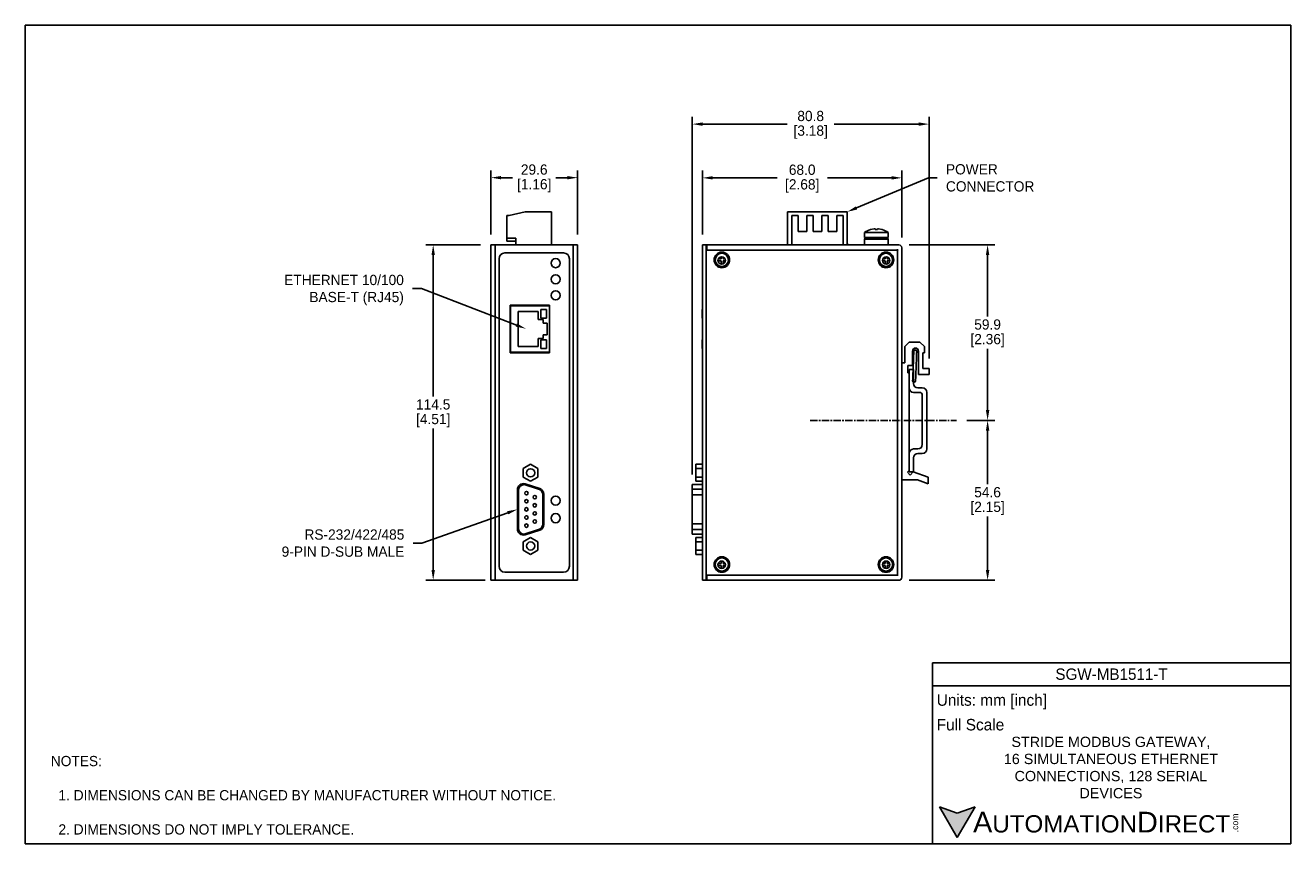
# Model space of a CAD drawing. Header units: inches. Extents: x 0 to 432, y 0 to 279.
import ezdxf
from ezdxf import colors
from ezdxf.entities.mleader import LeaderData, LeaderLine
from ezdxf.math import Vec2, Vec3

# ---------------------------------------------------------------- set-up
doc = ezdxf.new("R2010")
doc.units = ezdxf.units.IN
doc.header["$LTSCALE"] = 10
doc.header["$MEASUREMENT"] = 0
doc.linetypes.add('CENTER', pattern=[0.4, 0.25, -0.05, 0.05, -0.05])
for name, color, linetype in [('CENTER', 40, 'CENTER'), ('DIMENSIONS', 140, 'Continuous'), ('TEXT', 140, 'Continuous')]:
    doc.layers.add(name, color=color, linetype=linetype)
doc.styles.add('型式1', font='txt')
doc.dimstyles.get("Standard").update_dxf_attribs({"dimtxt": 3.5, "dimasz": 3.5, "dimexe": 2.5, "dimexo": 3.5, "dimgap": 1, "dimtad": 0, "dimtih": 1, "dimtoh": 1, "dimdec": 1, "dimzin": 0, "dimdsep": 46, "dimtxsty": 'Standard', "dimcen": 0, "dimadec": 0, "dimazin": 0, "dimtfac": 1, "dimtdec": 1, "dimtofl": 0, "dimtmove": 0, "dimatfit": 3, "dimfxl": 1, "dimtolj": 1, "dimtzin": 0, "dimarcsym": 0})

# ---------------------------------------------------------------- blocks, each defined once
blk = doc.blocks.new('*D12')
at = {"layer": 'DEFPOINTS', "color": 0, "transparency": 16777216}
for p in [(298.1, 204.45), (328.37, 204.45), (317.8, 144.53)]:
    blk.add_point(p, dxfattribs=at)
at = {"layer": 'DIMENSIONS', "color": 0, "lineweight": -2, "transparency": 16777216}
for p, q in [((301.6, 204.45), (330.87, 204.45)), ((328.37, 200.95), (328.37, 179.99)), ((328.37, 148.03), (328.37, 168.99)), ((321.3, 144.53), (330.87, 144.53))]:
    blk.add_line(p, q, dxfattribs=at)
at = {"layer": 'DIMENSIONS', "color": 0, "transparency": 16777216}
for points in [[(327.79, 200.95), (328.96, 200.95), (328.37, 204.45)], [(327.79, 148.03), (328.96, 148.03), (328.37, 144.53)]]:
    blk.add_solid(points, dxfattribs=at)
at = {"layer": 'DIMENSIONS', "color": 0, "transparency": 16777216, "char_height": 3.5, "attachment_point": 5}
for s, insert in [('\\A1;59.9', (328.37, 177.24)), ('\\A1;[2.36]', (328.37, 171.74))]:
    blk.add_mtext(s, dxfattribs=dict(at, insert=insert))
blk = doc.blocks.new('*D14')
at = {"layer": 'DEFPOINTS', "color": 0, "transparency": 16777216}
for p in [(231.1, 227.32), (231.1, 204.45), (299.1, 203.45)]:
    blk.add_point(p, dxfattribs=at)
at = {"layer": 'DIMENSIONS', "color": 0, "lineweight": -2, "transparency": 16777216}
for p, q in [((231.1, 207.95), (231.1, 229.82)), ((299.1, 206.95), (299.1, 229.82)), ((234.6, 227.32), (256.52, 227.32)), ((295.6, 227.32), (273.69, 227.32))]:
    blk.add_line(p, q, dxfattribs=at)
at = {"layer": 'DIMENSIONS', "color": 0, "transparency": 16777216}
for points in [[(234.6, 227.91), (234.6, 226.74), (231.1, 227.32)], [(295.6, 227.91), (295.6, 226.74), (299.1, 227.32)]]:
    blk.add_solid(points, dxfattribs=at)
at = {"layer": 'DIMENSIONS', "color": 0, "transparency": 16777216, "char_height": 3.5, "attachment_point": 5}
for s, insert in [('\\A1;68.0', (265.1, 230.07)), ('\\A1;[2.68]', (265.1, 224.57))]:
    blk.add_mtext(s, dxfattribs=dict(at, insert=insert))
blk = doc.blocks.new('*D15')
at = {"layer": 'DEFPOINTS', "color": 0, "transparency": 16777216}
for p in [(227.6, 245.67), (308.4, 162.2), (227.6, 122.6)]:
    blk.add_point(p, dxfattribs=at)
at = {"layer": 'DIMENSIONS', "color": 0, "lineweight": -2, "transparency": 16777216}
for p, q in [((227.6, 126.1), (227.6, 248.17)), ((308.4, 165.7), (308.4, 248.17)), ((231.1, 245.67), (260, 245.67)), ((304.9, 245.67), (276, 245.67))]:
    blk.add_line(p, q, dxfattribs=at)
at = {"layer": 'DIMENSIONS', "color": 0, "transparency": 16777216}
for points in [[(231.1, 246.25), (231.1, 245.09), (227.6, 245.67)], [(304.9, 246.25), (304.9, 245.09), (308.4, 245.67)]]:
    blk.add_solid(points, dxfattribs=at)
at = {"layer": 'DIMENSIONS', "color": 0, "transparency": 16777216, "char_height": 3.5, "attachment_point": 5}
for s, insert in [('\\A1;80.8', (268, 248.42)), ('\\A1;[3.18]', (268, 242.92))]:
    blk.add_mtext(s, dxfattribs=dict(at, insert=insert))
blk = doc.blocks.new('*D16')
at = {"layer": 'DEFPOINTS', "color": 0, "transparency": 16777216}
for p in [(158.87, 227.38), (158.87, 204.45), (188.45, 204.45)]:
    blk.add_point(p, dxfattribs=at)
at = {"layer": 'DIMENSIONS', "color": 0, "lineweight": -2, "transparency": 16777216}
for p, q in [((158.87, 207.95), (158.87, 229.88)), ((188.45, 207.95), (188.45, 229.88)), ((162.37, 227.38), (166.24, 227.38)), ((184.95, 227.38), (181.08, 227.38))]:
    blk.add_line(p, q, dxfattribs=at)
at = {"layer": 'DIMENSIONS', "color": 0, "transparency": 16777216}
for points in [[(162.37, 227.96), (162.37, 226.8), (158.87, 227.38)], [(184.95, 227.96), (184.95, 226.8), (188.45, 227.38)]]:
    blk.add_solid(points, dxfattribs=at)
at = {"layer": 'DIMENSIONS', "color": 0, "transparency": 16777216, "char_height": 3.5, "attachment_point": 5}
for s, insert in [('\\A1;29.6', (173.66, 230.13)), ('\\A1;[1.16]', (173.66, 224.63))]:
    blk.add_mtext(s, dxfattribs=dict(at, insert=insert))
blk = doc.blocks.new('*D17')
at = {"layer": 'DEFPOINTS', "color": 0, "transparency": 16777216}
for p in [(158.87, 204.45), (139.19, 89.95), (160.37, 89.95)]:
    blk.add_point(p, dxfattribs=at)
at = {"layer": 'DIMENSIONS', "color": 0, "lineweight": -2, "transparency": 16777216}
for p, q in [((155.37, 204.45), (136.69, 204.45)), ((139.19, 200.95), (139.19, 152.7)), ((139.19, 93.45), (139.19, 141.7)), ((156.87, 89.95), (136.69, 89.95))]:
    blk.add_line(p, q, dxfattribs=at)
at = {"layer": 'DIMENSIONS', "color": 0, "transparency": 16777216}
for points in [[(138.61, 200.95), (139.77, 200.95), (139.19, 204.45)], [(138.61, 93.45), (139.77, 93.45), (139.19, 89.95)]]:
    blk.add_solid(points, dxfattribs=at)
at = {"layer": 'DIMENSIONS', "color": 0, "transparency": 16777216, "char_height": 3.5, "attachment_point": 5}
for s, insert in [('\\A1;114.5', (139.19, 149.95)), ('\\A1;[4.51]', (139.19, 144.45))]:
    blk.add_mtext(s, dxfattribs=dict(at, insert=insert))
blk = doc.blocks.new('*D23')
at = {"layer": 'DEFPOINTS', "color": 0, "transparency": 16777216}
for p in [(317.8, 144.53), (328.37, 144.53), (298.1, 89.94)]:
    blk.add_point(p, dxfattribs=at)
at = {"layer": 'DIMENSIONS', "color": 0, "lineweight": -2, "transparency": 16777216}
for p, q in [((321.3, 144.53), (330.87, 144.53)), ((328.37, 141.03), (328.37, 122.73)), ((328.37, 93.44), (328.37, 111.73)), ((301.6, 89.94), (330.87, 89.94))]:
    blk.add_line(p, q, dxfattribs=at)
at = {"layer": 'DIMENSIONS', "color": 0, "transparency": 16777216}
for points in [[(327.79, 141.03), (328.96, 141.03), (328.37, 144.53)], [(327.79, 93.44), (328.96, 93.44), (328.37, 89.94)]]:
    blk.add_solid(points, dxfattribs=at)
at = {"layer": 'DIMENSIONS', "color": 0, "transparency": 16777216, "char_height": 3.5, "attachment_point": 5}
for s, insert in [('\\A1;54.6', (328.37, 119.98)), ('\\A1;[2.15]', (328.37, 114.48))]:
    blk.add_mtext(s, dxfattribs=dict(at, insert=insert))

msp = doc.modelspace()

# ---------------------------------------------------------------- hatches: boundary and pattern name
at = {"layer": 'TEXT'}
msp.add_hatch(color=256, dxfattribs=at).paths.add_polyline_path([(318.04, 2.09), (324.11, 12.59), (318.04, 10.39), (311.98, 12.59)])

# ---------------------------------------------------------------- linework, layer by layer
for p, q in [((164.27, 214.42), (164.27, 206.72)), ((165.07, 214.42), (164.27, 214.42)), ((170.57, 215.7), (165.07, 214.42)), ((179.57, 215.7), (170.57, 215.7)), ((179.57, 204.45), (179.57, 215.7)), ((260.14, 204.45), (260.14, 215.7)), ((260.14, 215.7), (280.44, 215.7)), ((263.71, 214.52), (261.54, 214.52)), ((261.54, 214.52), (261.54, 204.45)), ((263.71, 209.05), (263.71, 214.52)), ((268.82, 214.52), (266.65, 214.52)), ((266.65, 214.52), (266.65, 209.05)), ((268.82, 209.05), (268.82, 214.52)), ((273.93, 214.52), (271.76, 214.52)), ((271.76, 214.52), (271.76, 209.05)), ((273.93, 209.05), (273.93, 214.52)), ((279.04, 214.52), (276.87, 214.52)), ((276.87, 214.52), (276.87, 209.05)), ((279.04, 204.45), (279.04, 214.52)), ((280.44, 215.7), (280.44, 204.45)), ((266.65, 209.05), (263.71, 209.05)), ((271.76, 209.05), (268.82, 209.05)), ((276.87, 209.05), (273.93, 209.05)), ((286.4, 208.62), (286.4, 206.9)), ((290.4, 208.62), (286.4, 208.62)), ((288.39, 209.66), (289.66, 209.94)), ((289.96, 209.94), (289.96, 209.66)), ((289.96, 209.66), (290.84, 209.66)), ((294.4, 208.62), (290.4, 208.62)), ((290.84, 209.66), (290.84, 209.94)), ((291.14, 209.94), (292.41, 209.66)), ((292.41, 209.66), (292.42, 209.68)), ((294.4, 206.9), (294.4, 208.62)), ((158.87, 204.45), (158.87, 89.95)), ((158.87, 204.45), (160.37, 204.45)), ((160.37, 204.45), (160.37, 89.95)), ((186.97, 204.45), (160.37, 204.45)), ((164.27, 206.72), (167.37, 206.72)), ((164.27, 205.67), (164.27, 206.72)), ((164.27, 205.67), (167.37, 205.67)), ((167.37, 206.72), (167.37, 204.45)), ((186.97, 89.95), (186.97, 204.45)), ((186.97, 204.45), (188.45, 204.45)), ((188.45, 202.93), (188.45, 204.45)), ((231.1, 89.94), (231.1, 204.45)), ((231.1, 204.45), (232.6, 204.45)), ((232.3, 202.67), (232.3, 204.45)), ((298.1, 204.45), (232.6, 204.45)), ((232.6, 202.67), (232.6, 204.45)), ((280.64, 204.74), (280.44, 204.74)), ((280.64, 204.45), (280.64, 204.74)), ((290.4, 206.9), (286.4, 206.9)), ((286.4, 206.4), (286.4, 204.5)), ((286.4, 206.4), (294.4, 206.4)), ((286.4, 204.5), (286.41, 204.45)), ((294.4, 204.5), (286.4, 204.5)), ((288.4, 206.9), (288.4, 206.7)), ((294.4, 206.9), (290.4, 206.9)), ((292.4, 206.7), (292.4, 206.9)), ((294.4, 204.5), (294.4, 206.4)), ((294.4, 204.45), (294.4, 204.5)), ((299.1, 90.94), (299.1, 203.45)), ((161.67, 199.7), (161.67, 94.7)), ((183.67, 201.7), (163.67, 201.7)), ((185.67, 94.7), (185.67, 199.7)), ((188.42, 202.67), (188.47, 202.67)), ((188.47, 202.67), (188.47, 91.68)), ((232.3, 202.67), (232.3, 91.68)), ((297.58, 202.67), (232.3, 202.67)), ((237.42, 198.95), (236.38, 198.95)), ((236.48, 199.65), (237.42, 199.65)), ((237.42, 199.65), (237.42, 200.37)), ((237.42, 197.87), (237.42, 198.95)), ((238.12, 200.29), (238.12, 199.65)), ((238.12, 199.65), (238.79, 199.65)), ((238.12, 198.95), (238.12, 197.95)), ((238.89, 198.95), (238.12, 198.95)), ((293.42, 198.95), (292.51, 198.95)), ((292.62, 199.65), (293.42, 199.65)), ((293.42, 199.65), (293.42, 200.34)), ((293.42, 197.9), (293.42, 198.95)), ((294.12, 200.34), (294.12, 199.65)), ((294.12, 199.65), (294.92, 199.65)), ((294.12, 198.95), (294.12, 197.9)), ((295.03, 198.95), (294.12, 198.95)), ((297.61, 202.93), (297.58, 202.67)), ((297.58, 202.67), (297.83, 202.71)), ((297.58, 91.68), (297.58, 202.67)), ((178.87, 183.83), (165.47, 183.83)), ((165.47, 183.83), (165.47, 167.58)), ((165.52, 183.68), (178.87, 183.68)), ((165.52, 167.78), (165.52, 183.68)), ((175.02, 181.73), (168.22, 181.73)), ((168.22, 181.73), (168.22, 169.73)), ((175.02, 178.93), (175.02, 181.73)), ((177.87, 182.43), (175.87, 182.43)), ((175.87, 182.43), (175.87, 179.43)), ((177.87, 179.43), (177.87, 182.43)), ((178.87, 183.68), (178.87, 183.83)), ((178.87, 183.68), (178.87, 167.78)), ((231, 179.43), (231, 182.43)), ((231, 182.43), (231.1, 182.43)), ((176.77, 178.93), (175.02, 178.93)), ((175.87, 179.43), (177.87, 179.43)), ((176.77, 178.93), (176.77, 177.73)), ((176.77, 177.73), (178.07, 177.73)), ((178.07, 173.73), (178.07, 177.73)), ((231.1, 179.43), (231, 179.43)), ((176.77, 173.73), (176.77, 172.53)), ((178.07, 173.73), (176.77, 173.73)), ((168.22, 169.73), (175.02, 169.73)), ((175.02, 169.73), (175.02, 172.53)), ((175.02, 172.53), (176.77, 172.53)), ((175.87, 172.03), (177.87, 172.03)), ((175.87, 169.03), (175.87, 172.03)), ((177.87, 169.03), (175.87, 169.03)), ((177.87, 172.03), (177.87, 169.03)), ((231, 172.03), (231.1, 172.03)), ((231, 172.03), (231, 169.03)), ((231, 169.03), (231.1, 169.03)), ((300.1, 169.7), (301.6, 171.2)), ((300.1, 164.2), (300.1, 169.7)), ((301.6, 171.2), (305.3, 171.2)), ((305.3, 171.2), (306.8, 169.7)), ((306.8, 169.7), (306.8, 167.6)), ((165.47, 167.58), (178.87, 167.58)), ((178.87, 167.78), (165.52, 167.78)), ((178.87, 167.58), (178.87, 167.78)), ((300.1, 164.2), (299.1, 164.2)), ((302.8, 168.2), (302.8, 163.2)), ((303.14, 167.08), (303.1, 166.08)), ((303.1, 166.08), (303.1, 166.08)), ((303.18, 168.07), (303.18, 168.06)), ((303.18, 168.04), (303.18, 168.04)), ((304.18, 168.05), (304.18, 168.07)), ((304.18, 168.03), (304.18, 168.04)), ((304.18, 168.01), (304.18, 168.03)), ((304.8, 160.2), (304.8, 168.2)), ((306.3, 167.6), (306.8, 167.6)), ((306.3, 167.6), (306.3, 162.2)), ((301.1, 163.2), (302.8, 163.2)), ((301.1, 163.2), (301.1, 160.7)), ((301.6, 160.7), (301.1, 160.7)), ((301.6, 155.59), (301.6, 161.92)), ((301.6, 161.92), (303.1, 161.92)), ((301.6, 160.7), (301.6, 127.42)), ((303.03, 164.07), (303.03, 164.03)), ((303.1, 157.09), (303.1, 161.92)), ((308.4, 160.2), (304.8, 160.2)), ((306.3, 162.2), (308.4, 162.2)), ((308.4, 162.2), (308.4, 160.2)), ((302.8, 158.1), (302.81, 158.14)), ((302.8, 158.08), (302.8, 158.1)), ((302.8, 158.08), (302.8, 158.04)), ((304.6, 155.59), (306.1, 155.59)), ((303.1, 154.09), (305.1, 154.09)), ((306.1, 153.09), (306.1, 136.25)), ((307.6, 154.09), (307.6, 134.75)), ((303.1, 134.75), (304.6, 134.75)), ((301.6, 126.92), (301.6, 133.25)), ((303.1, 126.92), (303.1, 131.75)), ((304.6, 133.25), (306.1, 133.25)), ((169.91, 128.09), (172.42, 129.54)), ((169.91, 125.19), (169.91, 128.09)), ((172.42, 129.54), (174.93, 128.09)), ((174.93, 128.09), (174.93, 125.19)), ((231.1, 129.54), (228.8, 129.54)), ((228.8, 129.54), (228.8, 128.09)), ((231.1, 128.09), (228.8, 128.09)), ((228.8, 128.09), (228.8, 125.19)), ((300.99, 126.8), (301.6, 127.42)), ((301.93, 125.85), (300.99, 126.8)), ((303.1, 126.92), (301.6, 126.92)), ((303, 126.92), (301.93, 125.85)), ((303, 126.92), (308.1, 125.12)), ((167.92, 120.92), (167.92, 107.37)), ((172.42, 123.74), (169.91, 125.19)), ((170.27, 122.6), (175.17, 121.05)), ((175.52, 121.25), (170.52, 122.83)), ((174.93, 125.19), (172.42, 123.74)), ((227.6, 122.6), (231.1, 122.6)), ((227.6, 122.6), (227.6, 121.05)), ((227.6, 121.05), (227.6, 119.14)), ((227.6, 121.05), (231.1, 121.05)), ((228.8, 125.19), (231.1, 125.19)), ((228.8, 125.19), (228.8, 123.74)), ((231.1, 123.74), (228.8, 123.74)), ((299.1, 124.2), (304.41, 124.2)), ((308.1, 122.9), (304.41, 124.2)), ((308.1, 125.12), (308.1, 122.9)), ((168.27, 107.68), (168.27, 120.6)), ((176.57, 119.14), (176.57, 109.15)), ((176.92, 108.94), (176.92, 119.34)), ((227.6, 119.14), (227.6, 109.15)), ((227.6, 119.14), (231.1, 119.14)), ((227.6, 109.15), (227.6, 107.24)), ((231.1, 109.15), (227.6, 109.15)), ((169.91, 103.1), (172.42, 104.55)), ((175.17, 107.24), (170.27, 105.68)), ((170.52, 105.46), (175.52, 107.04)), ((172.42, 104.55), (174.93, 103.1)), ((227.6, 107.24), (227.6, 105.68)), ((231.1, 107.24), (227.6, 107.24)), ((231.1, 105.68), (227.6, 105.68)), ((231.1, 104.55), (228.8, 104.55)), ((228.8, 104.55), (228.8, 103.1)), ((169.91, 100.2), (169.91, 103.1)), ((172.42, 98.75), (169.91, 100.2)), ((174.93, 100.2), (172.42, 98.75)), ((174.93, 103.1), (174.93, 100.2)), ((231.1, 103.1), (228.8, 103.1)), ((228.8, 103.1), (228.8, 100.2)), ((228.8, 100.2), (231.1, 100.2)), ((228.8, 100.2), (228.8, 98.75)), ((231.1, 98.75), (228.8, 98.75)), ((236.44, 95.65), (237.42, 95.65)), ((237.42, 95.65), (237.42, 96.48)), ((238.12, 96.4), (238.12, 95.65)), ((238.12, 95.65), (238.83, 95.65)), ((292.57, 95.65), (293.42, 95.65)), ((293.42, 95.65), (293.42, 96.45)), ((294.12, 96.45), (294.12, 95.65)), ((294.12, 95.65), (294.97, 95.65)), ((163.67, 92.7), (183.67, 92.7)), ((188.42, 91.68), (188.47, 91.68)), ((188.45, 89.95), (188.45, 91.42)), ((232.3, 91.68), (297.58, 91.68)), ((232.3, 89.94), (232.3, 91.68)), ((232.6, 89.94), (232.6, 91.68)), ((237.42, 94.95), (236.4, 94.95)), ((237.42, 93.98), (237.42, 94.95)), ((238.12, 94.95), (238.12, 94.06)), ((238.87, 94.95), (238.12, 94.95)), ((293.42, 94.95), (292.53, 94.95)), ((293.42, 94.01), (293.42, 94.95)), ((294.12, 94.95), (294.12, 94.01)), ((295.01, 94.95), (294.12, 94.95)), ((297.83, 91.64), (297.58, 91.68)), ((297.58, 91.68), (297.61, 91.42)), ((188.45, 89.95), (158.87, 89.95)), ((232.6, 89.94), (231.1, 89.94)), ((232.6, 89.94), (298.1, 89.94))]:
    msp.add_line(p, q)
at = {"flags": 128}
for points in [[(188.47, 202.67), (188.44, 202.97), (188.42, 203.07)], [(303.18, 168.09), (303.18, 168.04), (303.17, 167.87), (303.16, 167.6), (303.15, 167.23), (303.13, 166.76), (303.11, 166.22), (303.08, 165.6), (303.06, 164.93), (303.03, 164.22), (303, 163.48), (302.98, 162.73), (302.95, 161.99), (302.92, 161.28), (302.9, 160.61), (302.87, 159.99), (302.85, 159.44), (302.84, 158.98), (302.82, 158.6), (302.81, 158.33), (302.8, 158.16), (302.8, 158.1)], [(303.18, 168.05), (303.18, 167.99), (303.17, 167.82), (303.16, 167.55), (303.15, 167.17), (303.13, 166.7), (303.11, 166.16), (303.08, 165.54), (303.06, 164.87), (303.03, 164.15), (303, 163.41), (302.98, 162.67), (302.95, 161.93), (302.92, 161.22), (302.9, 160.55), (302.87, 159.93), (302.85, 159.39), (302.84, 158.92), (302.82, 158.55), (302.81, 158.28), (302.8, 158.11), (302.8, 158.05)], [(303.18, 168.07), (303.18, 168.01), (303.17, 167.84), (303.16, 167.56), (303.15, 167.2), (303.13, 166.78), (303.11, 166.31), (303.09, 165.83), (303.08, 165.36), (303.06, 164.93), (303.05, 164.57), (303.04, 164.3), (303.03, 164.13), (303.03, 164.07)], [(303.1, 166.08), (303.09, 165.69), (303.07, 165.31), (303.06, 164.96), (303.05, 164.66), (303.04, 164.41), (303.03, 164.23), (303.03, 164.11), (303.03, 164.07)], [(303.14, 167.08), (303.14, 167.08), (303.14, 167.08)], [(303.8, 158.02), (303.8, 158.07), (303.81, 158.24), (303.82, 158.51), (303.83, 158.88), (303.85, 159.35), (303.87, 159.89), (303.9, 160.51), (303.92, 161.18), (303.95, 161.89), (303.98, 162.63), (304, 163.38), (304.03, 164.11), (304.06, 164.83), (304.08, 165.5), (304.11, 166.12), (304.13, 166.67), (304.14, 167.13), (304.16, 167.51), (304.17, 167.78), (304.18, 167.95), (304.18, 168.01)], [(188.42, 91.28), (188.44, 91.38), (188.47, 91.68)]]:
    msp.add_lwpolyline(points, dxfattribs=at)
for centre, radius in [((180.97, 198.2), 1.55), ((237.7, 199.3), 2.65), ((237.7, 199.3), 2.25), ((237.63, 199.12), 1.27), ((293.7, 199.3), 2.65), ((293.7, 199.3), 2.25), ((293.77, 199.12), 1.27), ((180.97, 192.7), 1.55), ((180.97, 187.2), 1.55), ((172.42, 126.63), 1.4), ((171, 119.68), 0.595), ((171, 116.91), 0.595), ((173.84, 118.3), 0.595), ((180.97, 117.14), 1.55), ((171, 114.14), 0.595), ((173.84, 115.53), 0.595), ((173.84, 112.76), 0.595), ((180.97, 111.14), 1.55), ((171, 111.37), 0.595), ((171, 108.6), 0.595), ((173.84, 109.99), 0.595), ((172.42, 101.64), 1.4), ((237.7, 95.3), 2.65), ((237.7, 95.3), 2.25), ((237.63, 95.23), 1.27), ((293.7, 95.3), 2.65), ((293.7, 95.3), 2.25), ((293.77, 95.23), 1.27)]:
    msp.add_circle(centre, radius)
for centre, radius, start, end in [((290.4, 203.5), 6.5, 108.0582, 127.9799), ((290.4, 203.5), 6.5, 52.0201, 71.9425), ((286.7, 206.4), 0.3, 90, 180), ((294.1, 206.4), 0.3, 0, 90), ((298.1, 203.45), 1, 0, 90), ((163.67, 199.7), 2, 90, 180), ((183.67, 199.7), 2, 0, 90), ((303.8, 168.2), 1, 0, 180), ((303.68, 168.07), 0.5, 8.4366, 174.7481), ((303.68, 168.07), 0.5, 87.848, 179.999), ((303.68, 168.05), 0.5, 87.8473, 177.8474), ((303.68, 168.04), 0.5, 87.8491, 179.9984), ((303.68, 168.03), 0.5, 87.8473, 177.8474), ((303.68, 168.07), 0.5, 0, 87.8481), ((303.68, 168.05), 0.5, 0.0004, 87.8477), ((303.68, 168.04), 0.5, 0.0004, 87.8473), ((303.68, 168.03), 0.5, 0.0004, 87.8477), ((303.1, 155.59), 1.5, 180, 270), ((303.3, 158.04), 0.5, 177.8474, 357.8474), ((304.6, 157.09), 1.5, 180, 270), ((306.1, 154.09), 1.5, 0, 90), ((305.1, 153.09), 1, 0, 90), ((303.1, 133.25), 1.5, 90, 180), ((304.6, 136.25), 1.5, 270, 0), ((306.1, 134.75), 1.5, 270, 0), ((304.6, 131.75), 1.5, 90, 180), ((169.92, 120.92), 2, 72.5, 180), ((170.27, 120.6), 2, 90, 180), ((174.57, 119.14), 2, 0, 72.3874), ((174.92, 119.34), 2, 0, 72.5), ((174.57, 109.15), 2, 287.6126, 0), ((174.92, 108.94), 2, 287.5, 0), ((169.92, 107.37), 2, 180, 287.5), ((170.27, 107.68), 2, 180, 270), ((163.67, 94.7), 2, 180, 270), ((183.67, 94.7), 2, 270, 0), ((298.1, 90.94), 1, 270, 0)]:
    msp.add_arc(centre, radius, start, end)
for points, knots in [([(288.39, 209.66), (288.39, 209.67), (288.38, 209.68), (288.39, 209.68), (288.39, 209.68)], [0, 0, 0, 0, 0.996045, 1, 1, 1, 1]), ([(289.66, 209.94), (289.7, 209.94), (289.76, 209.95), (289.85, 209.96), (289.92, 209.95), (289.96, 209.95), (289.96, 209.94), (289.96, 209.94)], [0, 0, 0, 0, 0.213614, 0.427297, 0.639459, 0.85096, 1, 1, 1, 1]), ([(290.84, 209.94), (290.85, 209.94), (290.85, 209.95), (290.9, 209.96), (290.98, 209.95), (291.06, 209.95), (291.12, 209.94), (291.14, 209.94)], [0, 0, 0, 0, 0.213612, 0.427297, 0.639458, 0.85096, 1, 1, 1, 1]), ([(286.7, 206.7), (286.71, 206.7), (286.74, 206.7), (286.95, 206.7), (287.28, 206.7), (287.76, 206.7), (288.26, 206.7), (288.69, 206.7), (289.13, 206.7), (289.7, 206.7), (290.39, 206.7), (291.09, 206.7), (291.78, 206.7), (292.44, 206.7), (293.03, 206.7), (293.43, 206.7), (293.69, 206.7), (293.89, 206.7), (294.06, 206.7), (294.09, 206.7), (294.1, 206.7)], [0, 0, 0, 0, 0.059992, 0.120006, 0.184302, 0.249959, 0.315615, 0.347781, 0.379994, 0.439974, 0.5, 0.55998, 0.620006, 0.684302, 0.749958, 0.815615, 0.847781, 0.879994, 0.939985, 1, 1, 1, 1])]:
    msp.add_open_spline(points, degree=3, knots=knots)
at = {"layer": 'CENTER'}
msp.add_line((267.8, 144.53), (317.8, 144.53), dxfattribs=at)
at = {"layer": 'DEFPOINTS'}
msp.add_lwpolyline([(431.8, 0), (0, 0), (0, 279.4), (431.8, 279.4)], close=True, dxfattribs=at)
at = {"layer": 'TEXT'}
for p, q in [((309.54, 61.78), (431.8, 61.78)), ((309.54, 0), (309.54, 61.78)), ((431.8, 61.78), (431.8, 0)), ((309.54, 53.92), (431.8, 53.92)), ((318.04, 2.09), (311.98, 12.59)), ((311.98, 12.59), (318.04, 10.39)), ((318.04, 2.09), (324.11, 12.59)), ((324.11, 12.59), (318.04, 10.39)), ((431.8, 0), (309.54, 0))]:
    msp.add_line(p, q, dxfattribs=at)

# ---------------------------------------------------------------- texts
at = {"layer": 'DIMENSIONS', "char_height": 3.5}
for insert, attachment_point in [((98.61, 112.42), 6), ((130.2, 112.22), 4)]:
    msp.add_mtext('\\A1;', dxfattribs=dict(at, insert=insert, attachment_point=attachment_point))
at = {"layer": 'TEXT', "style": '型式1'}
for s, insert, char_height, width, attachment_point in [('{\\fAR MingtiM BIG-5|b0|i0|c136|p49;\\H1.1078x;SGW-MB1511-T}', (370.67, 57.85), 3.5, 122.2564, 5), ('{\\fArial|b0|i0|c0|p34;     \\H1.2x;A\\H0.8333x;UTOMATION\\H1.2x;D\\H0.8333x;IRECT}', (311.98, 7.33), 5.8906, 99.9641, 4)]:
    msp.add_mtext(s, dxfattribs=dict(at, insert=insert, char_height=char_height, width=width, attachment_point=attachment_point))
at = {"layer": 'TEXT'}
for s, insert, char_height, width, attachment_point in [(' Units: mm [inch]', (309.54, 48.46), 3.9271, 141.0618, 4), (' Full Scale', (309.54, 40.61), 3.9271, 140.6787, 4), ('{\\fArial|b0|i0|c0|p34;STRIDE MODBUS GATEWAY, 16 SIMULTANEOUS ETHERNET CONNECTIONS, 128 SERIAL DEVICES}', (370.46, 25.99), 3.5, 73.4358, 5)]:
    msp.add_mtext(s, dxfattribs=dict(at, insert=insert, char_height=char_height, width=width, attachment_point=attachment_point))
at = {"layer": 'TEXT', "insert": (8.71, 29.97), "char_height": 3.5, "attachment_point": 1}
msp.add_mtext_dynamic_manual_height_columns('NOTES:\\P\\P  1. DIMENSIONS CAN BE CHANGED BY MANUFACTURER WITHOUT NOTICE.\\P  \\P  2. DIMENSIONS DO NOT IMPLY TOLERANCE.', width=279.7696, gutter_width=17.5, heights=[0], dxfattribs=at)
at = {"layer": 'TEXT', "insert": (411.76, 3.89), "char_height": 2.1206, "width": 6.2841, "attachment_point": 1, "rotation": 90, "style": '型式1'}
msp.add_mtext('{\\fArial|b0|i0|c0|p34;.com}', dxfattribs=at)

# ---------------------------------------------------------------- dimensions: what is measured, and where the dimension line sits
at = {"layer": 'DIMENSIONS'}
for base, p1, p2, picture, middle in [((227.6, 245.67), (308.4, 162.2), (227.6, 122.6), '*D15', (268, 245.67)), ((158.87, 227.38), (188.45, 204.45), (158.87, 204.45), '*D16', (173.66, 227.38)), ((231.1, 227.32), (299.1, 203.45), (231.1, 204.45), '*D14', (265.1, 227.32))]:
    dim = msp.add_linear_dim(base=base, p1=p1, p2=p2, dimstyle='Standard', override={"dimpost": '\\X'}, dxfattribs=at)
    dim.commit()
    dim.dimension.update_dxf_attribs({"geometry": picture, "text_midpoint": middle})
for base, p1, p2, picture, middle in [((139.19, 89.95), (158.87, 204.45), (160.37, 89.95), '*D17', (139.19, 147.2)), ((328.37, 204.45), (317.8, 144.53), (298.1, 204.45), '*D12', (328.37, 174.49)), ((328.37, 144.53), (298.1, 89.94), (317.8, 144.53), '*D23', (328.37, 117.23))]:
    dim = msp.add_linear_dim(base=base, p1=p1, p2=p2, angle=90, dimstyle='Standard', override={"dimpost": '\\X'}, dxfattribs=at)
    dim.commit()
    dim.dimension.update_dxf_attribs({"geometry": picture, "text_midpoint": middle})

# ---------------------------------------------------------------- leaders
ml = msp.add_multileader_mtext('Standard', dxfattribs=at)
ml.set_content('POWER\\PCONNECTOR', color=256)
ml.set_leader_properties()
ml.build(insert=Vec2(0, 0))
ml.multileader.update_dxf_attribs({"text_left_attachment_type": 2, "text_right_attachment_type": 6, "dogleg_length": 3, "arrow_head_size": 3.5})
ctx = ml.context
ctx.base_point, ctx.char_height, ctx.arrow_head_size, ctx.landing_gap_size, ctx.plane_origin = Vec3(311.16, 227.33), 3.5, 3.5, 3, Vec3(280.44, 215.7)
ctx.left_attachment, ctx.right_attachment = 2, 6
notes = []
notes.append((ctx, [(0, (1, 1, 0), (308.16, 227.33), (1, 0), 3, [(0, [(280.44, 215.7)], 0, [])])]))
ctx.mtext.insert, ctx.mtext.flow_direction = Vec3(314.16, 231.99), 5
at = {"layer": 'TEXT'}
ml = msp.add_multileader_mtext('Standard', dxfattribs=at)
ml.set_content('\\A1;ETHERNET 10/100\\PBASE-T (RJ45)', color=256)
ml.set_leader_properties()
ml.build(insert=Vec2(0, 0))
ml.multileader.update_dxf_attribs({"text_left_attachment_type": 2, "text_right_attachment_type": 2, "dogleg_length": 3, "arrow_head_size": 3.5})
ctx = ml.context
ctx.base_point, ctx.char_height, ctx.arrow_head_size, ctx.landing_gap_size, ctx.plane_origin = Vec3(78.93, 189.55), 3.5, 3.5, 3, Vec3(170.83, 175.81)
ctx.left_attachment, ctx.right_attachment, ctx.text_align_type = 2, 2, 2
notes.append((ctx, [(0, (1, 1, 0), (135.18, 189.55), (-1, 0), 3, [(0, [(170.83, 175.81)], 0, [])])]))
ctx.mtext.insert, ctx.mtext.alignment, ctx.mtext.flow_direction = Vec3(129.18, 194.22), 3, 5
ml = msp.add_multileader_mtext('Standard', dxfattribs=at)
ml.set_content('RS-232/422/485\\P9-PIN D-SUB MALE', color=256)
ml.set_leader_properties()
ml.build(insert=Vec2(0, 0))
ml.multileader.update_dxf_attribs({"text_left_attachment_type": 2, "text_right_attachment_type": 2, "dogleg_length": 3, "arrow_head_size": 3.5})
ctx = ml.context
ctx.base_point, ctx.char_height, ctx.arrow_head_size, ctx.landing_gap_size, ctx.plane_origin = Vec3(72.68, 102.63), 3.5, 3.5, 3, Vec3(167.92, 114.14)
ctx.left_attachment, ctx.right_attachment, ctx.text_align_type = 2, 2, 2
notes.append((ctx, [(0, (1, 1, 0), (135.34, 102.63), (-1, 0), 3, [(0, [(167.92, 114.14)], 0, [])])]))
ctx.mtext.insert, ctx.mtext.alignment, ctx.mtext.flow_direction = Vec3(129.34, 107.3), 3, 5
for ctx, leaders in notes:
    for number, flags, end, landing, length, lines in leaders:
        leader = LeaderData()
        leader.index, (leader.has_last_leader_line, leader.has_dogleg_vector, leader.attachment_direction) = number, flags
        leader.last_leader_point, leader.dogleg_vector, leader.dogleg_length = Vec3(end), Vec3(landing), length
        for number, points, colour, breaks in lines:
            line = LeaderLine()
            line.index, line.vertices, line.color, line.breaks = number, Vec3.list(points), colors.encode_raw_color(colour), breaks
            leader.lines.append(line)
        ctx.leaders.append(leader)

doc.saveas('drawing.dxf')
